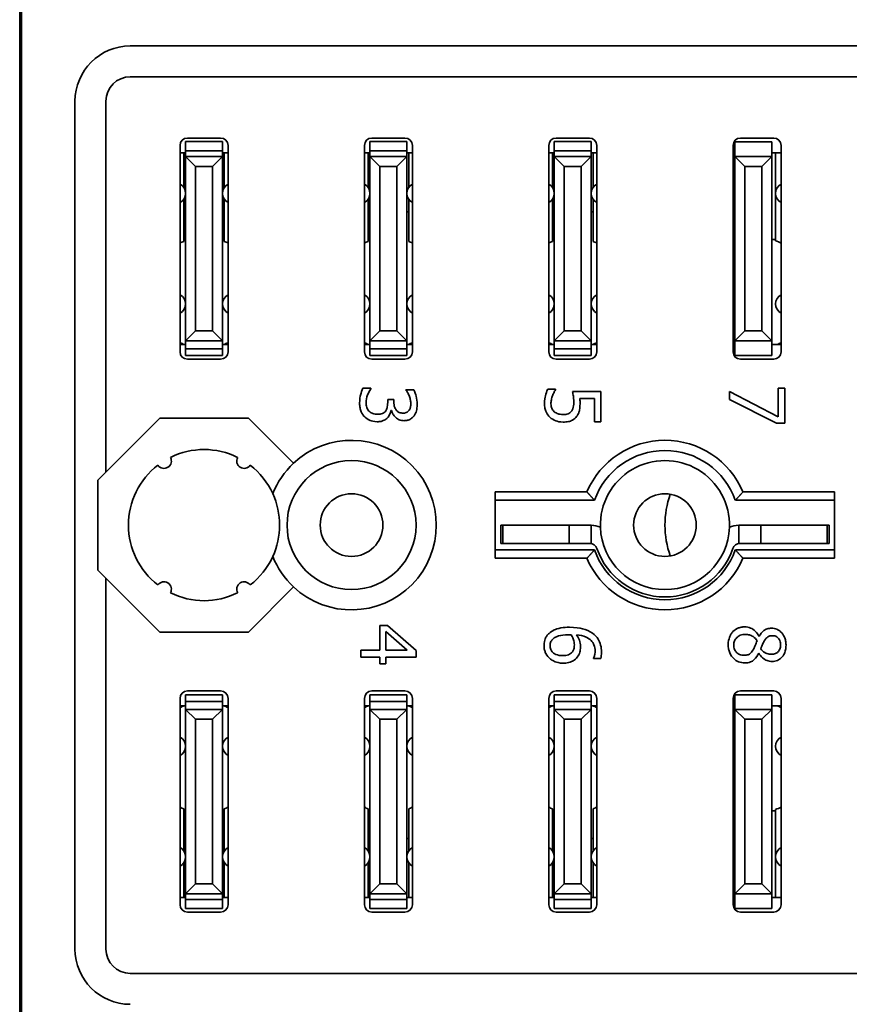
# Model space of a CAD drawing. Header units: millimetres. Extents: x 37 to 174, y 22 to 278.
# Tile 2 of 6: x 37 to 60, y 39 to 66. Entities that reach past the tile are written whole.
import ezdxf

# ---------------------------------------------------------------- set-up
doc = ezdxf.new("R2010")
doc.units = ezdxf.units.MM
doc.layers.add('Visible (ISO)', color=7, linetype='Continuous', lineweight=35)

msp = doc.modelspace()

# ---------------------------------------------------------------- linework, layer by layer
at = {"layer": 'Visible (ISO)'}
for p, q in [((37.135, 69.27), (37.135, 34.945)), ((37.185, 35.158), (37.185, 69.058)), ((40.135, 65.108), (74.135, 65.108)), ((40.135, 64.271), (74.135, 64.271)), ((38.635, 40.608), (38.635, 63.608)), ((39.472, 53.546), (39.472, 63.608)), ((41.635, 62.51), (42.635, 62.51)), ((41.635, 62.51), (41.635, 62.261)), ((41.685, 62.608), (42.585, 62.608)), ((42.635, 62.261), (42.635, 62.51)), ((46.635, 62.51), (47.635, 62.51)), ((46.635, 62.51), (46.635, 62.261)), ((46.685, 62.608), (47.585, 62.608)), ((47.635, 62.261), (47.635, 62.51)), ((51.635, 62.51), (52.635, 62.51)), ((51.635, 62.51), (51.635, 62.261)), ((51.685, 62.608), (52.585, 62.608)), ((52.635, 62.261), (52.635, 62.51)), ((56.535, 62.507), (57.535, 62.507)), ((56.535, 62.308), (56.535, 62.507)), ((56.685, 62.608), (57.585, 62.608)), ((57.535, 62.507), (57.535, 62.308)), ((41.485, 56.808), (41.485, 62.408)), ((41.635, 62.261), (42.635, 62.261)), ((41.635, 62.108), (41.635, 62.261)), ((42.635, 62.261), (42.635, 62.108)), ((42.785, 62.408), (42.785, 56.808)), ((46.485, 56.808), (46.485, 62.408)), ((46.635, 62.261), (47.635, 62.261)), ((46.635, 62.108), (46.635, 62.261)), ((47.635, 62.261), (47.635, 62.108)), ((47.785, 62.408), (47.785, 56.808)), ((51.485, 56.808), (51.485, 62.408)), ((51.635, 62.261), (52.635, 62.261)), ((51.635, 62.108), (51.635, 62.261)), ((52.635, 62.261), (52.635, 62.108)), ((52.785, 62.408), (52.785, 56.808)), ((56.485, 56.808), (56.485, 62.408)), ((56.535, 62.308), (56.535, 62.108)), ((57.535, 62.108), (57.535, 62.308)), ((57.785, 62.408), (57.785, 56.808)), ((41.635, 62.208), (41.485, 62.208)), ((41.585, 62.208), (41.585, 61.269)), ((41.903, 61.84), (41.635, 62.108)), ((41.635, 62.108), (41.635, 57.108)), ((41.635, 62.108), (42.635, 62.108)), ((42.635, 62.108), (42.367, 61.84)), ((42.785, 62.208), (42.635, 62.208)), ((42.635, 57.108), (42.635, 62.108)), ((42.685, 61.269), (42.685, 62.208)), ((46.635, 62.208), (46.485, 62.208)), ((46.585, 62.208), (46.585, 61.269)), ((46.635, 62.108), (46.635, 57.108)), ((46.903, 61.84), (46.635, 62.108)), ((46.635, 62.108), (47.635, 62.108)), ((47.635, 62.108), (47.367, 61.84)), ((47.785, 62.208), (47.635, 62.208)), ((47.635, 57.108), (47.635, 62.108)), ((47.685, 61.269), (47.685, 62.208)), ((51.635, 62.208), (51.485, 62.208)), ((51.585, 62.208), (51.585, 61.269)), ((51.635, 62.108), (51.635, 57.108)), ((51.903, 61.84), (51.635, 62.108)), ((51.635, 62.108), (52.635, 62.108)), ((52.635, 62.108), (52.367, 61.84)), ((52.785, 62.208), (52.635, 62.208)), ((52.635, 57.108), (52.635, 62.108)), ((52.685, 61.269), (52.685, 62.208)), ((56.535, 62.208), (56.485, 62.208)), ((56.535, 62.108), (56.535, 57.108)), ((57.535, 62.108), (56.535, 62.108)), ((56.535, 62.108), (56.803, 61.84)), ((57.267, 61.84), (57.535, 62.108)), ((57.785, 62.208), (57.535, 62.208)), ((57.535, 57.108), (57.535, 62.108)), ((57.635, 61.108), (57.635, 62.208)), ((41.903, 57.376), (41.903, 61.84)), ((41.903, 61.84), (42.367, 61.84)), ((42.367, 61.84), (42.367, 57.376)), ((46.903, 57.376), (46.903, 61.84)), ((46.903, 61.84), (47.367, 61.84)), ((47.367, 61.84), (47.367, 57.376)), ((51.903, 57.376), (51.903, 61.84)), ((51.903, 61.84), (52.367, 61.84)), ((52.367, 61.84), (52.367, 57.376)), ((56.803, 57.376), (56.803, 61.84)), ((56.803, 61.84), (57.267, 61.84)), ((57.267, 61.84), (57.267, 57.376)), ((41.585, 60.947), (41.585, 59.803)), ((42.685, 59.803), (42.685, 60.947)), ((46.585, 60.947), (46.585, 59.803)), ((47.685, 59.803), (47.685, 60.947)), ((51.585, 60.947), (51.585, 59.803)), ((52.685, 59.803), (52.685, 60.947)), ((57.635, 59.822), (57.635, 61.108)), ((41.585, 60.608), (41.635, 60.608)), ((42.685, 60.608), (42.635, 60.608)), ((46.585, 60.608), (46.635, 60.608)), ((47.635, 60.608), (47.685, 60.608)), ((51.585, 60.608), (51.635, 60.608)), ((52.635, 60.608), (52.685, 60.608)), ((57.635, 59.858), (57.535, 59.858)), ((41.635, 57.108), (41.903, 57.376)), ((41.903, 57.376), (42.367, 57.376)), ((42.367, 57.376), (42.635, 57.108)), ((46.635, 57.108), (46.903, 57.376)), ((46.903, 57.376), (47.367, 57.376)), ((47.367, 57.376), (47.635, 57.108)), ((51.635, 57.108), (51.903, 57.376)), ((51.903, 57.376), (52.367, 57.376)), ((52.367, 57.376), (52.635, 57.108)), ((56.803, 57.376), (56.535, 57.108)), ((57.267, 57.376), (56.803, 57.376)), ((57.535, 57.108), (57.267, 57.376)), ((41.635, 57.008), (41.485, 57.008)), ((41.635, 57.108), (42.635, 57.108)), ((41.635, 56.89), (41.635, 57.108)), ((42.635, 57.108), (42.635, 56.89)), ((42.785, 57.008), (42.635, 57.008)), ((46.635, 57.008), (46.485, 57.008)), ((46.635, 56.89), (46.635, 57.108)), ((46.635, 57.108), (47.635, 57.108)), ((47.635, 57.108), (47.635, 56.89)), ((47.785, 57.008), (47.635, 57.008)), ((51.635, 57.008), (51.485, 57.008)), ((51.635, 56.89), (51.635, 57.108)), ((51.635, 57.108), (52.635, 57.108)), ((52.635, 57.108), (52.635, 56.89)), ((52.785, 57.008), (52.635, 57.008)), ((56.535, 57.008), (56.485, 57.008)), ((56.535, 57.108), (56.535, 56.908)), ((56.535, 57.108), (57.535, 57.108)), ((56.535, 56.709), (56.535, 56.908)), ((57.535, 56.908), (57.535, 57.108)), ((57.785, 57.008), (57.535, 57.008)), ((57.535, 56.908), (57.535, 56.709)), ((41.635, 56.89), (42.635, 56.89)), ((41.635, 56.89), (41.635, 56.711)), ((42.635, 56.711), (41.635, 56.711)), ((42.635, 56.711), (42.635, 56.89)), ((46.635, 56.89), (47.635, 56.89)), ((46.635, 56.89), (46.635, 56.711)), ((47.635, 56.711), (46.635, 56.711)), ((47.635, 56.711), (47.635, 56.89)), ((51.635, 56.89), (52.635, 56.89)), ((51.635, 56.89), (51.635, 56.711)), ((52.635, 56.711), (51.635, 56.711)), ((52.635, 56.711), (52.635, 56.89)), ((57.535, 56.709), (56.535, 56.709)), ((42.585, 56.608), (41.685, 56.608)), ((47.585, 56.608), (46.685, 56.608)), ((52.585, 56.608), (51.685, 56.608)), ((57.585, 56.608), (56.685, 56.608)), ((46.659, 55.823), (46.446, 55.823)), ((46.659, 55.809), (46.659, 55.823)), ((47.825, 55.782), (47.612, 55.782)), ((47.612, 55.782), (47.612, 55.77)), ((51.667, 55.795), (51.455, 55.795)), ((51.667, 55.781), (51.667, 55.795)), ((52.901, 55.734), (52.128, 55.734)), ((52.901, 54.911), (52.901, 55.734)), ((57.709, 55.047), (56.385, 55.732)), ((56.385, 55.732), (56.385, 55.518)), ((57.885, 55.821), (57.709, 55.821)), ((57.709, 55.821), (57.709, 55.047)), ((57.885, 54.869), (57.885, 55.821)), ((47.282, 55.517), (47.116, 55.517)), ((47.116, 55.517), (47.116, 55.432)), ((47.282, 55.45), (47.282, 55.517)), ((52.325, 55.54), (52.725, 55.54)), ((52.725, 55.54), (52.725, 54.911)), ((56.385, 55.518), (57.66, 54.869)), ((47.205, 55.218), (47.219, 55.218)), ((39.472, 53.546), (40.934, 55.008)), ((40.934, 55.008), (43.337, 55.008)), ((43.337, 55.008), (44.56, 53.784)), ((52.725, 54.911), (52.901, 54.911)), ((57.66, 54.869), (57.885, 54.869)), ((39.254, 53.328), (39.472, 53.546)), ((39.254, 50.888), (39.254, 53.328)), ((50.035, 51.208), (50.035, 53.008)), ((50.035, 53.008), (52.519, 53.008)), ((56.752, 53.008), (59.235, 53.008)), ((59.235, 53.008), (59.235, 51.208)), ((52.726, 52.783), (50.035, 52.783)), ((59.235, 52.783), (56.545, 52.783)), ((50.185, 52.108), (50.235, 52.108)), ((50.185, 52.108), (50.185, 51.608)), ((50.351, 52.108), (50.235, 52.108)), ((50.235, 52.108), (50.235, 51.608)), ((50.535, 52.108), (50.351, 52.108)), ((50.535, 52.108), (52.035, 52.108)), ((52.635, 52.108), (52.035, 52.108)), ((52.035, 52.108), (52.035, 51.608)), ((52.635, 52.108), (52.635, 51.608)), ((57.235, 52.108), (56.635, 52.108)), ((56.635, 52.108), (56.635, 51.608)), ((57.235, 52.108), (58.735, 52.108)), ((57.235, 52.108), (57.235, 51.608)), ((58.92, 52.108), (58.735, 52.108)), ((59.035, 52.108), (58.92, 52.108)), ((59.035, 52.108), (59.085, 52.108)), ((59.035, 52.108), (59.035, 51.608)), ((59.085, 52.108), (59.085, 51.608)), ((50.185, 51.608), (50.235, 51.608)), ((50.351, 51.608), (50.235, 51.608)), ((50.535, 51.608), (50.351, 51.608)), ((50.535, 51.608), (52.035, 51.608)), ((52.635, 51.608), (52.035, 51.608)), ((57.235, 51.608), (56.635, 51.608)), ((57.235, 51.608), (58.735, 51.608)), ((58.92, 51.608), (58.735, 51.608)), ((59.035, 51.608), (58.92, 51.608)), ((59.035, 51.608), (59.085, 51.608)), ((52.726, 51.433), (50.035, 51.433)), ((59.235, 51.433), (56.545, 51.433)), ((52.519, 51.208), (50.035, 51.208)), ((59.235, 51.208), (56.752, 51.208)), ((39.472, 50.67), (39.254, 50.888)), ((40.934, 49.208), (39.472, 50.67)), ((39.472, 40.608), (39.472, 50.67)), ((44.56, 50.432), (43.337, 49.208)), ((43.337, 49.208), (40.934, 49.208)), ((47.112, 49.381), (46.901, 49.381)), ((46.901, 49.381), (46.901, 48.718)), ((47.062, 48.718), (47.062, 49.223)), ((47.062, 49.223), (47.648, 48.718)), ((47.885, 48.71), (47.112, 49.381)), ((57.192, 49.093), (57.186, 49.093)), ((46.901, 48.718), (46.385, 48.718)), ((46.385, 48.718), (46.385, 48.525)), ((47.648, 48.718), (47.062, 48.718)), ((47.885, 48.525), (47.885, 48.71)), ((57.178, 48.635), (57.184, 48.635)), ((46.385, 48.525), (46.901, 48.525)), ((46.901, 48.525), (46.901, 48.346)), ((47.062, 48.346), (47.062, 48.525)), ((47.062, 48.525), (47.885, 48.525)), ((52.701, 48.502), (52.701, 48.493)), ((52.701, 48.493), (52.894, 48.493)), ((46.901, 48.346), (47.062, 48.346)), ((41.685, 47.608), (42.585, 47.608)), ((46.685, 47.608), (47.585, 47.608)), ((51.685, 47.608), (52.585, 47.608)), ((56.685, 47.608), (57.585, 47.608)), ((41.485, 41.808), (41.485, 47.408)), ((41.635, 47.505), (42.635, 47.505)), ((41.635, 47.505), (41.635, 47.326)), ((42.635, 47.326), (41.635, 47.326)), ((41.635, 47.108), (41.635, 47.326)), ((42.635, 47.326), (42.635, 47.505)), ((42.635, 47.326), (42.635, 47.108)), ((42.785, 47.408), (42.785, 41.808)), ((46.485, 41.808), (46.485, 47.408)), ((46.635, 47.505), (47.635, 47.505)), ((46.635, 47.505), (46.635, 47.326)), ((47.635, 47.326), (46.635, 47.326)), ((46.635, 47.108), (46.635, 47.326)), ((47.635, 47.326), (47.635, 47.505)), ((47.635, 47.326), (47.635, 47.108)), ((47.785, 47.408), (47.785, 41.808)), ((51.485, 41.808), (51.485, 47.408)), ((51.635, 47.505), (52.635, 47.505)), ((51.635, 47.505), (51.635, 47.326)), ((52.635, 47.326), (51.635, 47.326)), ((51.635, 47.108), (51.635, 47.326)), ((52.635, 47.326), (52.635, 47.505)), ((52.635, 47.326), (52.635, 47.108)), ((52.785, 47.408), (52.785, 41.808)), ((56.485, 41.808), (56.485, 47.408)), ((56.535, 47.507), (57.535, 47.507)), ((56.535, 47.308), (56.535, 47.507)), ((56.535, 47.308), (56.535, 47.108)), ((57.535, 47.507), (57.535, 47.308)), ((57.535, 47.108), (57.535, 47.308)), ((57.785, 47.408), (57.785, 41.808)), ((41.635, 47.208), (41.485, 47.208)), ((41.635, 47.108), (41.635, 42.108)), ((41.903, 46.84), (41.635, 47.108)), ((42.635, 47.108), (41.635, 47.108)), ((42.635, 47.108), (42.367, 46.84)), ((42.785, 47.208), (42.635, 47.208)), ((42.635, 42.108), (42.635, 47.108)), ((46.635, 47.208), (46.485, 47.208)), ((46.635, 47.108), (46.635, 42.108)), ((46.903, 46.84), (46.635, 47.108)), ((47.635, 47.108), (46.635, 47.108)), ((47.635, 47.108), (47.367, 46.84)), ((47.785, 47.208), (47.635, 47.208)), ((47.635, 42.108), (47.635, 47.108)), ((51.635, 47.208), (51.485, 47.208)), ((51.635, 47.108), (51.635, 42.108)), ((51.903, 46.84), (51.635, 47.108)), ((52.635, 47.108), (51.635, 47.108)), ((52.635, 47.108), (52.367, 46.84)), ((52.785, 47.208), (52.635, 47.208)), ((52.635, 42.108), (52.635, 47.108)), ((56.535, 47.208), (56.485, 47.208)), ((56.535, 47.108), (56.535, 42.108)), ((56.535, 47.108), (56.803, 46.84)), ((57.535, 47.108), (56.535, 47.108)), ((57.267, 46.84), (57.535, 47.108)), ((57.785, 47.208), (57.535, 47.208)), ((57.535, 42.108), (57.535, 47.108)), ((41.903, 42.376), (41.903, 46.84)), ((42.367, 46.84), (41.903, 46.84)), ((42.367, 46.84), (42.367, 42.376)), ((46.903, 42.376), (46.903, 46.84)), ((47.367, 46.84), (46.903, 46.84)), ((47.367, 46.84), (47.367, 42.376)), ((51.903, 42.376), (51.903, 46.84)), ((52.367, 46.84), (51.903, 46.84)), ((52.367, 46.84), (52.367, 42.376)), ((56.803, 42.376), (56.803, 46.84)), ((56.803, 46.84), (57.267, 46.84)), ((57.267, 46.84), (57.267, 42.376)), ((41.585, 44.412), (41.585, 43.269)), ((42.685, 44.412), (42.685, 43.269)), ((46.585, 44.412), (46.585, 43.269)), ((47.685, 44.412), (47.685, 43.269)), ((51.585, 44.412), (51.585, 43.269)), ((52.685, 44.412), (52.685, 43.269)), ((57.535, 44.358), (57.635, 44.358)), ((57.635, 44.394), (57.635, 43.118)), ((41.635, 43.608), (41.585, 43.608)), ((42.685, 43.608), (42.635, 43.608)), ((46.635, 43.608), (46.585, 43.608)), ((47.685, 43.608), (47.635, 43.608)), ((51.635, 43.608), (51.585, 43.608)), ((52.685, 43.608), (52.635, 43.608)), ((57.635, 43.098), (57.635, 42.008)), ((41.585, 42.947), (41.585, 42.008)), ((42.685, 42.947), (42.685, 42.008)), ((46.585, 42.947), (46.585, 42.008)), ((47.685, 42.947), (47.685, 42.008)), ((51.585, 42.947), (51.585, 42.008)), ((52.685, 42.947), (52.685, 42.008)), ((41.635, 42.108), (41.903, 42.376)), ((42.367, 42.376), (41.903, 42.376)), ((42.367, 42.376), (42.635, 42.108)), ((46.635, 42.108), (46.903, 42.376)), ((47.367, 42.376), (46.903, 42.376)), ((47.367, 42.376), (47.635, 42.108)), ((51.635, 42.108), (51.903, 42.376)), ((52.367, 42.376), (51.903, 42.376)), ((52.367, 42.376), (52.635, 42.108)), ((56.803, 42.376), (56.535, 42.108)), ((57.267, 42.376), (56.803, 42.376)), ((57.535, 42.108), (57.267, 42.376)), ((41.635, 42.008), (41.485, 42.008)), ((41.635, 41.954), (41.635, 42.108)), ((42.635, 42.108), (41.635, 42.108)), ((41.635, 41.954), (41.635, 41.706)), ((42.635, 41.954), (41.635, 41.954)), ((42.635, 42.108), (42.635, 41.954)), ((42.785, 42.008), (42.635, 42.008)), ((42.635, 41.706), (42.635, 41.954)), ((46.635, 42.008), (46.485, 42.008)), ((46.635, 41.954), (46.635, 42.108)), ((47.635, 42.108), (46.635, 42.108)), ((47.635, 41.954), (46.635, 41.954)), ((46.635, 41.954), (46.635, 41.706)), ((47.635, 42.108), (47.635, 41.954)), ((47.785, 42.008), (47.635, 42.008)), ((47.635, 41.706), (47.635, 41.954)), ((51.635, 42.008), (51.485, 42.008)), ((51.635, 41.954), (51.635, 42.108)), ((52.635, 42.108), (51.635, 42.108)), ((52.635, 41.954), (51.635, 41.954)), ((51.635, 41.954), (51.635, 41.706)), ((52.635, 42.108), (52.635, 41.954)), ((52.785, 42.008), (52.635, 42.008)), ((52.635, 41.706), (52.635, 41.954)), ((56.535, 42.008), (56.485, 42.008)), ((56.535, 42.108), (56.535, 41.908)), ((56.535, 42.108), (57.535, 42.108)), ((57.535, 41.908), (57.535, 42.108)), ((57.785, 42.008), (57.535, 42.008)), ((42.635, 41.706), (41.635, 41.706)), ((47.635, 41.706), (46.635, 41.706)), ((52.635, 41.706), (51.635, 41.706)), ((56.535, 41.709), (56.535, 41.908)), ((57.535, 41.709), (56.535, 41.709)), ((57.535, 41.908), (57.535, 41.709)), ((42.585, 41.608), (41.685, 41.608)), ((47.585, 41.608), (46.685, 41.608)), ((52.585, 41.608), (51.685, 41.608)), ((57.585, 41.608), (56.685, 41.608)), ((74.135, 39.945), (40.135, 39.945))]:
    msp.add_line(p, q, dxfattribs=at)
for centre, radius in [((46.135, 52.108), 1.75), ((46.135, 52.108), 0.85), ((54.635, 52.108), 0.85)]:
    msp.add_circle(centre, radius, dxfattribs=at)
for centre, radius, start, end in [((40.135, 63.608), 1.5, 90, 180), ((40.135, 63.608), 0.663, 90, 180), ((41.685, 62.408), 0.2, 90, 180), ((42.585, 62.408), 0.2, 0, 90), ((46.685, 62.408), 0.2, 90, 180), ((47.585, 62.408), 0.2, 0, 90), ((51.685, 62.408), 0.2, 90, 180), ((52.585, 62.408), 0.2, 0, 90), ((56.685, 62.408), 0.2, 90, 180), ((57.585, 62.408), 0.2, 0, 90), ((41.352, 61.108), 0.283, 0, 61.9275), ((42.919, 61.108), 0.283, 118.0725, 180), ((46.352, 61.108), 0.283, 0, 61.9275), ((47.919, 61.108), 0.283, 118.0725, 180), ((51.352, 61.108), 0.283, 0, 61.9275), ((52.919, 61.108), 0.283, 118.0725, 180), ((56.352, 61.108), 0.283, 49.6798, 61.9275), ((57.919, 61.108), 0.283, 118.0725, 241.9275), ((41.352, 61.108), 0.283, 298.0725, 0), ((42.919, 61.108), 0.283, 180, 241.9275), ((46.352, 61.108), 0.283, 298.0725, 0), ((47.919, 61.108), 0.283, 180, 241.9275), ((51.352, 61.108), 0.283, 298.0725, 0), ((52.919, 61.108), 0.283, 180, 241.9275), ((56.352, 61.108), 0.283, 298.0725, 310.3202), ((42.135, 58.408), 1.5, 111.5102, 115.6793), ((42.135, 58.408), 1.5, 64.3207, 68.4898), ((47.135, 58.408), 1.5, 111.5102, 115.6793), ((47.135, 58.408), 1.5, 64.3207, 68.4898), ((52.135, 58.408), 1.5, 111.5102, 115.6793), ((52.135, 58.408), 1.5, 64.3207, 68.4898), ((57.135, 58.408), 1.5, 113.5782, 115.6793), ((57.135, 58.408), 1.5, 64.3207, 70.5288), ((41.352, 58.108), 0.283, 0, 61.9275), ((42.919, 58.108), 0.283, 118.0725, 180), ((46.352, 58.108), 0.283, 0, 61.9275), ((47.919, 58.108), 0.283, 118.0725, 180), ((51.352, 58.108), 0.283, 0, 61.9275), ((52.919, 58.108), 0.283, 118.0725, 180), ((56.352, 58.108), 0.283, 49.6798, 61.9275), ((57.919, 58.108), 0.283, 118.0725, 241.9275), ((41.352, 58.108), 0.283, 298.0725, 0), ((42.919, 58.108), 0.283, 180, 241.9275), ((46.352, 58.108), 0.283, 298.0725, 0), ((47.919, 58.108), 0.283, 180, 241.9275), ((51.352, 58.108), 0.283, 298.0725, 0), ((52.919, 58.108), 0.283, 180, 241.9275), ((56.352, 58.108), 0.283, 298.0725, 310.3202), ((42.135, 58.408), 1.5, 244.3207, 248.9605), ((42.135, 58.408), 1.5, 291.0395, 295.6793), ((47.135, 58.408), 1.5, 244.3207, 248.9605), ((47.135, 58.408), 1.5, 291.0395, 295.6793), ((52.135, 58.408), 1.5, 244.3207, 248.9605), ((52.135, 58.408), 1.5, 291.0395, 295.6793), ((57.135, 58.408), 1.5, 244.3207, 246.4218), ((57.135, 58.408), 1.5, 291.0395, 295.6793), ((41.685, 56.808), 0.2, 180, 270), ((42.585, 56.808), 0.2, 270, 0), ((46.685, 56.808), 0.2, 180, 270), ((47.585, 56.808), 0.2, 270, 0), ((51.685, 56.808), 0.2, 180, 270), ((52.585, 56.808), 0.2, 270, 0), ((56.685, 56.808), 0.2, 180, 270), ((57.585, 56.808), 0.2, 270, 0), ((46.135, 52.108), 2.3, 226.7833, 133.2167), ((54.635, 52.108), 2.3, 23.0357, 156.9643), ((42.135, 52.108), 2.05, 63.5921, 116.4079), ((54.635, 52.108), 2.025, 19.4712, 160.5288), ((42.135, 52.108), 2.05, 127.5921, 232.4079), ((41.049, 53.846), 0.2, 214.796, 29.204), ((43.222, 53.846), 0.2, 150.796, 325.204), ((42.135, 52.108), 2.05, 24.5914, 52.4079), ((46.135, 52.108), 2.3, 133.2167, 158.2282), ((54.635, 52.108), 1.75, 358.0302, 181.9698), ((42.135, 52.108), 2.05, 335.4086, 24.5914), ((57.135, 52.108), 2.5, 160.4244, 199.5756), ((52.602, 51.408), 0.7, 66.074, 87.3098), ((56.668, 51.408), 0.7, 92.6902, 113.926), ((54.635, 52.108), 1.75, 181.9698, 358.0302), ((52.602, 51.408), 0.2, 19.0008, 90), ((56.668, 51.408), 0.2, 90, 160.9992), ((54.635, 52.108), 2.025, 199.4712, 340.5288), ((54.635, 52.108), 1.95, 199.0008, 340.9992), ((42.135, 52.108), 2.05, 307.5921, 335.4086), ((46.135, 52.108), 2.3, 201.7718, 226.7833), ((54.635, 52.108), 2.3, 203.0357, 336.9643), ((41.049, 50.369), 0.2, 330.796, 145.204), ((43.222, 50.369), 0.2, 34.796, 209.204), ((42.135, 52.108), 2.05, 243.5921, 296.4079), ((41.685, 47.408), 0.2, 90, 180), ((42.585, 47.408), 0.2, 0, 90), ((46.685, 47.408), 0.2, 90, 180), ((47.585, 47.408), 0.2, 0, 90), ((51.685, 47.408), 0.2, 90, 180), ((52.585, 47.408), 0.2, 0, 90), ((56.685, 47.408), 0.2, 90, 180), ((57.585, 47.408), 0.2, 0, 90), ((42.135, 45.808), 1.5, 111.0395, 115.6793), ((42.135, 45.808), 1.5, 64.3207, 68.9605), ((47.135, 45.808), 1.5, 111.0395, 115.6793), ((47.135, 45.808), 1.5, 64.3207, 68.9605), ((52.135, 45.808), 1.5, 111.0395, 115.6793), ((52.135, 45.808), 1.5, 64.3207, 68.9605), ((57.135, 45.808), 1.5, 113.5782, 115.6871), ((57.135, 45.808), 1.5, 64.3285, 68.9605), ((41.352, 46.108), 0.283, 0, 61.9275), ((42.919, 46.108), 0.283, 118.0725, 180), ((46.352, 46.108), 0.283, 0, 61.9275), ((47.919, 46.108), 0.283, 118.0725, 180), ((51.352, 46.108), 0.283, 0, 61.9275), ((52.919, 46.108), 0.283, 118.0725, 180), ((56.352, 46.108), 0.283, 49.6309, 61.9275), ((57.918, 46.108), 0.283, 118.0725, 241.9275), ((41.352, 46.108), 0.283, 298.0725, 0), ((42.919, 46.108), 0.283, 180, 241.9275), ((46.352, 46.108), 0.283, 298.0725, 0), ((47.919, 46.108), 0.283, 180, 241.9275), ((51.352, 46.108), 0.283, 298.0725, 0), ((52.919, 46.108), 0.283, 180, 241.9275), ((56.352, 46.108), 0.283, 298.0725, 310.3691), ((42.135, 45.808), 1.5, 244.3207, 248.4898), ((42.135, 45.808), 1.5, 291.5102, 295.6793), ((47.135, 45.808), 1.5, 244.3207, 248.4898), ((47.135, 45.808), 1.5, 291.5102, 295.6793), ((52.135, 45.808), 1.5, 244.3207, 248.4898), ((52.135, 45.808), 1.5, 291.5102, 295.6793), ((57.135, 45.808), 1.5, 244.3129, 246.4218), ((57.135, 45.808), 1.5, 289.4712, 295.6715), ((41.352, 43.108), 0.283, 0, 61.9275), ((42.919, 43.108), 0.283, 118.0725, 180), ((46.352, 43.108), 0.283, 0, 61.9275), ((47.919, 43.108), 0.283, 118.0725, 180), ((51.352, 43.108), 0.283, 0, 61.9275), ((52.919, 43.108), 0.283, 118.0725, 180), ((56.352, 43.108), 0.283, 49.6309, 61.9275), ((57.918, 43.108), 0.283, 118.0725, 241.9275), ((41.352, 43.108), 0.283, 298.0725, 0), ((42.919, 43.108), 0.283, 180, 241.9275), ((46.352, 43.108), 0.283, 298.0725, 0), ((47.919, 43.108), 0.283, 180, 241.9275), ((51.352, 43.108), 0.283, 298.0725, 0), ((52.919, 43.108), 0.283, 180, 241.9275), ((56.352, 43.108), 0.283, 298.0725, 310.3691), ((41.685, 41.808), 0.2, 180, 270), ((42.585, 41.808), 0.2, 270, 0), ((46.685, 41.808), 0.2, 180, 270), ((47.585, 41.808), 0.2, 270, 0), ((51.685, 41.808), 0.2, 180, 270), ((52.585, 41.808), 0.2, 270, 0), ((56.685, 41.808), 0.2, 180, 270), ((57.585, 41.808), 0.2, 270, 0), ((40.135, 40.608), 1.5, 180, 270), ((40.135, 40.608), 0.663, 180, 270)]:
    msp.add_arc(centre, radius, start, end, dxfattribs=at)
for points, knots in [([(46.446, 55.823), (46.417, 55.766), (46.396, 55.7), (46.372, 55.601), (46.354, 55.521), (46.354, 55.414)], [-0.08751207, -0.08751207, -0.08751207, -0.08751207, -0.03213968, -0.03213968, 0, 0, 0, 0]), ([(46.528, 55.426), (46.528, 55.499), (46.543, 55.57), (46.582, 55.67), (46.614, 55.748), (46.659, 55.809)], [-0.07268758, -0.07268758, -0.07268758, -0.07268758, -0.02269659, -0.02269659, 0, 0, 0, 0]), ([(47.612, 55.77), (47.626, 55.749), (47.64, 55.727), (47.659, 55.697), (47.675, 55.67), (47.696, 55.622)], [-0.05054189, -0.05054189, -0.05054189, -0.05054189, -0.01569857, -0.01569857, 0, 0, 0, 0]), ([(47.696, 55.622), (47.709, 55.587), (47.721, 55.552), (47.734, 55.499), (47.743, 55.459), (47.743, 55.407)], [-0.04966879, -0.04966879, -0.04966879, -0.04966879, -0.01573481, -0.01573481, 0, 0, 0, 0]), ([(47.917, 55.391), (47.917, 55.463), (47.906, 55.534), (47.876, 55.654), (47.855, 55.726), (47.825, 55.782)], [-0.04628431, -0.04628431, -0.04628431, -0.04628431, -0.0192821, -0.0192821, 0, 0, 0, 0]), ([(51.455, 55.795), (51.427, 55.739), (51.407, 55.676), (51.384, 55.575), (51.37, 55.501), (51.37, 55.403)], [-0.07575972, -0.07575972, -0.07575972, -0.07575972, -0.02935871, -0.02935871, 0, 0, 0, 0]), ([(51.543, 55.399), (51.543, 55.436), (51.546, 55.474), (51.564, 55.547), (51.575, 55.584), (51.587, 55.619)], [-0.02245952, -0.02245952, -0.02245952, -0.02245952, -0.01134612, -0.01134612, 0, 0, 0, 0]), ([(51.587, 55.619), (51.599, 55.652), (51.613, 55.684), (51.635, 55.727), (51.651, 55.758), (51.667, 55.781)], [-0.03025761, -0.03025761, -0.03025761, -0.03025761, -0.00846798, -0.00846798, 0, 0, 0, 0]), ([(52.128, 55.734), (52.137, 55.693), (52.145, 55.642), (52.155, 55.58), (52.165, 55.519), (52.165, 55.437)], [-0.07038514, -0.07038514, -0.07038514, -0.07038514, -0.02454262, -0.02454262, 0, 0, 0, 0]), ([(46.354, 55.414), (46.354, 55.372), (46.357, 55.33), (46.372, 55.25), (46.383, 55.214), (46.421, 55.128), (46.452, 55.083), (46.492, 55.044)], [-0.04073509, -0.04073509, -0.04073509, -0.04073509, -0.02818655, -0.02818655, -0.01666908, -0.01666908, 0, 0, 0, 0]), ([(46.611, 55.199), (46.596, 55.212), (46.584, 55.228), (46.562, 55.263), (46.553, 55.282), (46.534, 55.342), (46.528, 55.384), (46.528, 55.426)], [-0.02493253, -0.02493253, -0.02493253, -0.02493253, -0.01883459, -0.01883459, -0.01255032, -0.01255032, 0, 0, 0, 0]), ([(47.116, 55.432), (47.116, 55.369), (47.108, 55.32), (47.092, 55.259), (47.08, 55.231), (47.062, 55.206)], [-0.01886819, -0.01886819, -0.01886819, -0.01886819, -0.0092034, -0.0092034, 0, 0, 0, 0]), ([(47.534, 55.145), (47.515, 55.145), (47.496, 55.147), (47.461, 55.153), (47.444, 55.158), (47.404, 55.176), (47.382, 55.191), (47.341, 55.234), (47.322, 55.264), (47.289, 55.347), (47.282, 55.399), (47.282, 55.45)], [-0.04929873, -0.04929873, -0.04929873, -0.04929873, -0.04256123, -0.04256123, -0.03638118, -0.03638118, -0.026682, -0.026682, -0.01543636, -0.01543636, 0, 0, 0, 0]), ([(47.743, 55.407), (47.743, 55.373), (47.74, 55.34), (47.729, 55.293), (47.721, 55.26), (47.697, 55.224)], [-0.04031734, -0.04031734, -0.04031734, -0.04031734, -0.0129112, -0.0129112, 0, 0, 0, 0]), ([(47.832, 55.075), (47.862, 55.117), (47.883, 55.163), (47.906, 55.247), (47.917, 55.304), (47.917, 55.391)], [-0.06346821, -0.06346821, -0.06346821, -0.06346821, -0.02612544, -0.02612544, 0, 0, 0, 0]), ([(51.37, 55.403), (51.37, 55.361), (51.373, 55.318), (51.388, 55.25), (51.399, 55.211), (51.445, 55.116), (51.476, 55.072), (51.517, 55.035)], [-0.05427406, -0.05427406, -0.05427406, -0.05427406, -0.03150767, -0.03150767, -0.0165115, -0.0165115, 0, 0, 0, 0]), ([(51.635, 55.183), (51.619, 55.196), (51.605, 55.211), (51.582, 55.245), (51.572, 55.262), (51.558, 55.301), (51.543, 55.342), (51.543, 55.399)], [-0.04973948, -0.04973948, -0.04973948, -0.04973948, -0.03331454, -0.03331454, -0.01711008, -0.01711008, 0, 0, 0, 0]), ([(52.165, 55.437), (52.165, 55.376), (52.157, 55.314), (52.129, 55.238), (52.114, 55.213), (52.095, 55.191)], [-0.02423173, -0.02423173, -0.02423173, -0.02423173, -0.0086996, -0.0086996, 0, 0, 0, 0]), ([(52.24, 55.056), (52.258, 55.08), (52.274, 55.105), (52.299, 55.156), (52.308, 55.182), (52.321, 55.235), (52.333, 55.294), (52.333, 55.404)], [-0.1032698, -0.1032698, -0.1032698, -0.1032698, -0.0671616, -0.0671616, -0.0330617, -0.0330617, 0, 0, 0, 0]), ([(52.333, 55.404), (52.333, 55.425), (52.333, 55.447), (52.331, 55.479), (52.33, 55.505), (52.325, 55.54)], [-0.03294449, -0.03294449, -0.03294449, -0.03294449, -0.01076054, -0.01076054, 0, 0, 0, 0]), ([(46.492, 55.044), (46.536, 55.002), (46.587, 54.969), (46.679, 54.932), (46.741, 54.912), (46.83, 54.912)], [-0.07024175, -0.07024175, -0.07024175, -0.07024175, -0.02685497, -0.02685497, 0, 0, 0, 0]), ([(46.845, 55.116), (46.797, 55.116), (46.75, 55.121), (46.693, 55.144), (46.655, 55.16), (46.611, 55.199)], [-0.05819945, -0.05819945, -0.05819945, -0.05819945, -0.01740316, -0.01740316, 0, 0, 0, 0]), ([(47.062, 55.206), (47.052, 55.191), (47.039, 55.178), (47.005, 55.151), (46.985, 55.142), (46.935, 55.121), (46.89, 55.116), (46.845, 55.116)], [-0.02162489, -0.02162489, -0.02162489, -0.02162489, -0.018142, -0.018142, -0.01361048, -0.01361048, 0, 0, 0, 0]), ([(47.107, 55.016), (47.135, 55.046), (47.158, 55.079), (47.186, 55.149), (47.198, 55.183), (47.205, 55.218)], [-0.0228001, -0.0228001, -0.0228001, -0.0228001, -0.01063058, -0.01063058, 0, 0, 0, 0]), ([(47.219, 55.218), (47.227, 55.183), (47.239, 55.15), (47.275, 55.087), (47.298, 55.059), (47.363, 54.998), (47.399, 54.978), (47.468, 54.949), (47.511, 54.941), (47.555, 54.941)], [-0.03561632, -0.03561632, -0.03561632, -0.03561632, -0.02919631, -0.02919631, -0.02264008, -0.02264008, -0.01317478, -0.01317478, 0, 0, 0, 0]), ([(47.697, 55.224), (47.687, 55.21), (47.675, 55.198), (47.652, 55.179), (47.636, 55.167), (47.59, 55.149), (47.562, 55.145), (47.534, 55.145)], [-0.02350339, -0.02350339, -0.02350339, -0.02350339, -0.01489149, -0.01489149, -0.0082946, -0.0082946, 0, 0, 0, 0]), ([(47.555, 54.941), (47.589, 54.941), (47.623, 54.944), (47.679, 54.959), (47.708, 54.969), (47.776, 55.011), (47.807, 55.04), (47.832, 55.075)], [-0.03982867, -0.03982867, -0.03982867, -0.03982867, -0.02399212, -0.02399212, -0.01283688, -0.01283688, 0, 0, 0, 0]), ([(51.517, 55.035), (51.563, 54.991), (51.617, 54.959), (51.717, 54.922), (51.784, 54.902), (51.878, 54.902)], [-0.07029928, -0.07029928, -0.07029928, -0.07029928, -0.02821308, -0.02821308, 0, 0, 0, 0]), ([(51.879, 55.106), (51.806, 55.106), (51.761, 55.118), (51.699, 55.139), (51.665, 55.158), (51.635, 55.183)], [-0.01965687, -0.01965687, -0.01965687, -0.01965687, -0.01184455, -0.01184455, 0, 0, 0, 0]), ([(51.878, 54.902), (51.925, 54.902), (51.975, 54.906), (52.055, 54.924), (52.091, 54.936), (52.173, 54.984), (52.21, 55.016), (52.24, 55.056)], [-0.04726557, -0.04726557, -0.04726557, -0.04726557, -0.02852754, -0.02852754, -0.01503672, -0.01503672, 0, 0, 0, 0]), ([(52.095, 55.191), (52.084, 55.177), (52.071, 55.165), (52.036, 55.14), (52.018, 55.132), (51.97, 55.112), (51.925, 55.106), (51.879, 55.106)], [-0.02039549, -0.02039549, -0.02039549, -0.02039549, -0.01755942, -0.01755942, -0.01374729, -0.01374729, 0, 0, 0, 0]), ([(46.83, 54.912), (46.866, 54.912), (46.902, 54.915), (46.957, 54.927), (46.987, 54.935), (47.054, 54.969), (47.083, 54.99), (47.107, 55.016)], [-0.04355698, -0.04355698, -0.04355698, -0.04355698, -0.02273635, -0.02273635, -0.01074662, -0.01074662, 0, 0, 0, 0]), ([(51.492, 49.17), (51.469, 49.15), (51.449, 49.127), (51.415, 49.078), (51.401, 49.051), (51.373, 48.984), (51.356, 48.924), (51.356, 48.84)], [-0.06113834, -0.06113834, -0.06113834, -0.06113834, -0.04315279, -0.04315279, -0.02544907, -0.02544907, 0, 0, 0, 0]), ([(52.046, 49.336), (51.969, 49.336), (51.889, 49.331), (51.73, 49.302), (51.673, 49.281), (51.581, 49.239), (51.533, 49.209), (51.492, 49.17)], [-0.04254927, -0.04254927, -0.04254927, -0.04254927, -0.0303453, -0.0303453, -0.01692927, -0.01692927, 0, 0, 0, 0]), ([(52.673, 49.172), (52.591, 49.231), (52.498, 49.27), (52.322, 49.315), (52.209, 49.336), (52.046, 49.336)], [-0.1106977, -0.1106977, -0.1106977, -0.1106977, -0.0487882, -0.0487882, 0, 0, 0, 0]), ([(52.915, 48.663), (52.915, 48.727), (52.908, 48.79), (52.874, 48.919), (52.849, 48.97), (52.785, 49.074), (52.735, 49.128), (52.673, 49.172)], [-0.04895248, -0.04895248, -0.04895248, -0.04895248, -0.03649923, -0.03649923, -0.02260091, -0.02260091, 0, 0, 0, 0]), ([(56.48, 49.218), (56.459, 49.196), (56.441, 49.172), (56.409, 49.12), (56.396, 49.091), (56.37, 49.02), (56.351, 48.954), (56.351, 48.858)], [-0.0691339, -0.0691339, -0.0691339, -0.0691339, -0.04938261, -0.04938261, -0.02875263, -0.02875263, 0, 0, 0, 0]), ([(56.8, 49.347), (56.767, 49.347), (56.735, 49.344), (56.665, 49.33), (56.635, 49.319), (56.562, 49.287), (56.518, 49.257), (56.48, 49.218)], [-0.03044549, -0.03044549, -0.03044549, -0.03044549, -0.02390281, -0.02390281, -0.01631572, -0.01631572, 0, 0, 0, 0]), ([(57.186, 49.093), (57.162, 49.141), (57.132, 49.187), (57.046, 49.272), (56.998, 49.299), (56.908, 49.336), (56.855, 49.347), (56.8, 49.347)], [-0.03935702, -0.03935702, -0.03935702, -0.03935702, -0.02907858, -0.02907858, -0.01656399, -0.01656399, 0, 0, 0, 0]), ([(57.524, 49.31), (57.486, 49.31), (57.448, 49.306), (57.37, 49.282), (57.341, 49.263), (57.268, 49.206), (57.226, 49.15), (57.192, 49.093)], [-0.03485917, -0.03485917, -0.03485917, -0.03485917, -0.02780409, -0.02780409, -0.01983466, -0.01983466, 0, 0, 0, 0]), ([(57.919, 48.858), (57.919, 48.896), (57.916, 48.934), (57.902, 49.006), (57.892, 49.04), (57.849, 49.135), (57.812, 49.179), (57.749, 49.239), (57.712, 49.265), (57.623, 49.302), (57.574, 49.31), (57.524, 49.31)], [-0.05426751, -0.05426751, -0.05426751, -0.05426751, -0.04746039, -0.04746039, -0.04114159, -0.04114159, -0.02883878, -0.02883878, -0.0150197, -0.0150197, 0, 0, 0, 0]), ([(51.52, 48.838), (51.52, 48.858), (51.522, 48.877), (51.529, 48.909), (51.534, 48.929), (51.558, 48.978), (51.58, 49.004), (51.605, 49.026)], [-0.02540476, -0.02540476, -0.02540476, -0.02540476, -0.0164419, -0.0164419, -0.00987683, -0.00987683, 0, 0, 0, 0]), ([(51.605, 49.026), (51.623, 49.042), (51.644, 49.056), (51.698, 49.085), (51.731, 49.096), (51.823, 49.125), (51.913, 49.133), (52.001, 49.133)], [-0.03769069, -0.03769069, -0.03769069, -0.03769069, -0.0331007, -0.0331007, -0.02637564, -0.02637564, 0, 0, 0, 0]), ([(52.001, 49.133), (52.031, 49.133), (52.048, 49.132), (52.067, 49.131), (52.082, 49.13), (52.096, 49.129)], [-0.00589586, -0.00589586, -0.00589586, -0.00589586, -0.004257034, -0.004257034, 0, 0, 0, 0]), ([(52.096, 49.129), (52.131, 49.073), (52.148, 49.027), (52.172, 48.954), (52.178, 48.908), (52.178, 48.862)], [-0.02310426, -0.02310426, -0.02310426, -0.02310426, -0.01400743, -0.01400743, 0, 0, 0, 0]), ([(52.345, 48.817), (52.345, 48.873), (52.337, 48.929), (52.308, 49.008), (52.288, 49.061), (52.24, 49.129)], [-0.0755278, -0.0755278, -0.0755278, -0.0755278, -0.024746, -0.024746, 0, 0, 0, 0]), ([(52.24, 49.129), (52.326, 49.121), (52.416, 49.104), (52.556, 49.042), (52.599, 49.009), (52.665, 48.942), (52.692, 48.902), (52.732, 48.804), (52.741, 48.747), (52.741, 48.69)], [-0.06340812, -0.06340812, -0.06340812, -0.06340812, -0.04558909, -0.04558909, -0.03182677, -0.03182677, -0.0171619, -0.0171619, 0, 0, 0, 0]), ([(56.501, 48.855), (56.501, 48.894), (56.507, 48.931), (56.536, 49), (56.556, 49.029), (56.606, 49.078), (56.638, 49.102), (56.722, 49.136), (56.768, 49.144), (56.814, 49.144)], [-0.05748952, -0.05748952, -0.05748952, -0.05748952, -0.04202237, -0.04202237, -0.02741034, -0.02741034, -0.01393742, -0.01393742, 0, 0, 0, 0]), ([(56.814, 49.144), (56.853, 49.144), (56.892, 49.139), (56.953, 49.121), (56.989, 49.108), (57.071, 49.053), (57.107, 49.015), (57.135, 48.972)], [-0.05263007, -0.05263007, -0.05263007, -0.05263007, -0.02986948, -0.02986948, -0.01558126, -0.01558126, 0, 0, 0, 0]), ([(57.135, 48.972), (57.118, 48.929), (57.101, 48.886), (57.072, 48.814), (57.057, 48.78), (57.042, 48.752)], [-0.02346867, -0.02346867, -0.02346867, -0.02346867, -0.00946858, -0.00946858, 0, 0, 0, 0]), ([(57.235, 48.753), (57.252, 48.804), (57.273, 48.852), (57.297, 48.902), (57.315, 48.94), (57.329, 48.965)], [-0.01345027, -0.01345027, -0.01345027, -0.01345027, -0.00855431, -0.00855431, 0, 0, 0, 0]), ([(57.329, 48.965), (57.347, 48.996), (57.368, 49.026), (57.42, 49.075), (57.443, 49.086), (57.486, 49.104), (57.517, 49.108), (57.547, 49.108)], [-0.01927858, -0.01927858, -0.01927858, -0.01927858, -0.0141503, -0.0141503, -0.00917701, -0.00917701, 0, 0, 0, 0]), ([(57.547, 49.108), (57.579, 49.108), (57.61, 49.104), (57.662, 49.082), (57.683, 49.067), (57.716, 49.034), (57.736, 49.01), (57.765, 48.937), (57.771, 48.898), (57.771, 48.859)], [-0.0557313, -0.0557313, -0.0557313, -0.0557313, -0.03808502, -0.03808502, -0.02354169, -0.02354169, -0.01169034, -0.01169034, 0, 0, 0, 0]), ([(51.356, 48.84), (51.356, 48.807), (51.358, 48.775), (51.37, 48.713), (51.379, 48.683), (51.41, 48.611), (51.441, 48.558), (51.497, 48.504)], [-0.05349431, -0.05349431, -0.05349431, -0.05349431, -0.03789351, -0.03789351, -0.02304887, -0.02304887, 0, 0, 0, 0]), ([(51.865, 48.567), (51.798, 48.567), (51.732, 48.576), (51.648, 48.611), (51.618, 48.629), (51.568, 48.679), (51.551, 48.705), (51.525, 48.767), (51.52, 48.802), (51.52, 48.838)], [-0.05504146, -0.05504146, -0.05504146, -0.05504146, -0.03202609, -0.03202609, -0.0201631, -0.0201631, -0.01079504, -0.01079504, 0, 0, 0, 0]), ([(52.126, 48.669), (52.112, 48.652), (52.096, 48.637), (52.056, 48.608), (52.036, 48.598), (51.974, 48.574), (51.92, 48.567), (51.865, 48.567)], [-0.02685203, -0.02685203, -0.02685203, -0.02685203, -0.02210479, -0.02210479, -0.01645559, -0.01645559, 0, 0, 0, 0]), ([(52.178, 48.862), (52.178, 48.813), (52.172, 48.771), (52.157, 48.717), (52.144, 48.692), (52.126, 48.669)], [-0.01667263, -0.01667263, -0.01667263, -0.01667263, -0.00864116, -0.00864116, 0, 0, 0, 0]), ([(52.256, 48.526), (52.287, 48.567), (52.314, 48.614), (52.335, 48.692), (52.345, 48.739), (52.345, 48.817)], [-0.06401644, -0.06401644, -0.06401644, -0.06401644, -0.02323176, -0.02323176, 0, 0, 0, 0]), ([(52.741, 48.69), (52.741, 48.634), (52.732, 48.596), (52.722, 48.553), (52.713, 48.523), (52.701, 48.502)], [-0.01144054, -0.01144054, -0.01144054, -0.01144054, -0.00734311, -0.00734311, 0, 0, 0, 0]), ([(52.894, 48.493), (52.903, 48.518), (52.907, 48.544), (52.912, 48.586), (52.915, 48.617), (52.915, 48.663)], [-0.03636539, -0.03636539, -0.03636539, -0.03636539, -0.01392342, -0.01392342, 0, 0, 0, 0]), ([(56.351, 48.858), (56.351, 48.82), (56.354, 48.783), (56.368, 48.711), (56.379, 48.677), (56.423, 48.575), (56.464, 48.524), (56.539, 48.452), (56.583, 48.422), (56.687, 48.379), (56.745, 48.369), (56.803, 48.369)], [-0.06336688, -0.06336688, -0.06336688, -0.06336688, -0.05586544, -0.05586544, -0.04880032, -0.04880032, -0.03386014, -0.03386014, -0.01766186, -0.01766186, 0, 0, 0, 0]), ([(56.784, 48.576), (56.741, 48.576), (56.697, 48.582), (56.627, 48.611), (56.6, 48.629), (56.562, 48.668), (56.539, 48.694), (56.507, 48.773), (56.501, 48.814), (56.501, 48.855)], [-0.07059123, -0.07059123, -0.07059123, -0.07059123, -0.04490456, -0.04490456, -0.02560217, -0.02560217, -0.01236763, -0.01236763, 0, 0, 0, 0]), ([(57.042, 48.752), (57.017, 48.707), (56.988, 48.663), (56.94, 48.617), (56.921, 48.603), (56.858, 48.58), (56.82, 48.576), (56.784, 48.576)], [-0.03909142, -0.03909142, -0.03909142, -0.03909142, -0.02005672, -0.02005672, -0.01083031, -0.01083031, 0, 0, 0, 0]), ([(56.803, 48.369), (56.854, 48.369), (56.906, 48.376), (56.988, 48.408), (57.023, 48.428), (57.11, 48.511), (57.149, 48.572), (57.178, 48.635)], [-0.05619014, -0.05619014, -0.05619014, -0.05619014, -0.0359707, -0.0359707, -0.02095106, -0.02095106, 0, 0, 0, 0]), ([(57.184, 48.635), (57.208, 48.588), (57.238, 48.546), (57.319, 48.473), (57.365, 48.449), (57.447, 48.416), (57.492, 48.407), (57.538, 48.407)], [-0.03869033, -0.03869033, -0.03869033, -0.03869033, -0.02663461, -0.02663461, -0.01382492, -0.01382492, 0, 0, 0, 0]), ([(57.535, 48.604), (57.502, 48.604), (57.469, 48.607), (57.384, 48.626), (57.353, 48.644), (57.3, 48.677), (57.265, 48.715), (57.235, 48.753)], [-0.02082325, -0.02082325, -0.02082325, -0.02082325, -0.01843527, -0.01843527, -0.0146265, -0.0146265, 0, 0, 0, 0]), ([(57.771, 48.859), (57.771, 48.818), (57.765, 48.777), (57.734, 48.704), (57.714, 48.682), (57.68, 48.649), (57.657, 48.633), (57.6, 48.609), (57.568, 48.604), (57.535, 48.604)], [-0.02966143, -0.02966143, -0.02966143, -0.02966143, -0.02396268, -0.02396268, -0.01849987, -0.01849987, -0.00978764, -0.00978764, 0, 0, 0, 0]), ([(57.538, 48.407), (57.563, 48.407), (57.589, 48.409), (57.638, 48.419), (57.661, 48.425), (57.726, 48.453), (57.764, 48.479), (57.822, 48.539), (57.857, 48.581), (57.909, 48.714), (57.919, 48.786), (57.919, 48.858)], [-0.09871887, -0.09871887, -0.09871887, -0.09871887, -0.08380877, -0.08380877, -0.06966516, -0.06966516, -0.04285365, -0.04285365, -0.02153786, -0.02153786, 0, 0, 0, 0]), ([(51.497, 48.504), (51.519, 48.482), (51.544, 48.463), (51.599, 48.428), (51.629, 48.414), (51.698, 48.387), (51.769, 48.363), (51.873, 48.363)], [-0.08104485, -0.08104485, -0.08104485, -0.08104485, -0.05698191, -0.05698191, -0.03128456, -0.03128456, 0, 0, 0, 0]), ([(51.873, 48.363), (51.923, 48.363), (51.974, 48.368), (52.084, 48.394), (52.124, 48.414), (52.189, 48.453), (52.226, 48.486), (52.256, 48.526)], [-0.02867753, -0.02867753, -0.02867753, -0.02867753, -0.02268107, -0.02268107, -0.01510811, -0.01510811, 0, 0, 0, 0])]:
    msp.add_open_spline(points, degree=3, knots=knots, dxfattribs=at)
for points, weights in [([(52.726, 52.783), (52.626, 52.89), (52.519, 53.008)], [1, 1.00077216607, 1]), ([(56.752, 53.008), (56.645, 52.89), (56.545, 52.783)], [1, 1.00077216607, 1]), ([(52.519, 51.208), (52.626, 51.326), (52.726, 51.433)], [1, 1.00077216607, 1]), ([(56.545, 51.433), (56.645, 51.326), (56.752, 51.208)], [1, 1.00077216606, 1])]:
    msp.add_rational_spline(points, weights, degree=2, dxfattribs=at)

doc.saveas('drawing.dxf')
